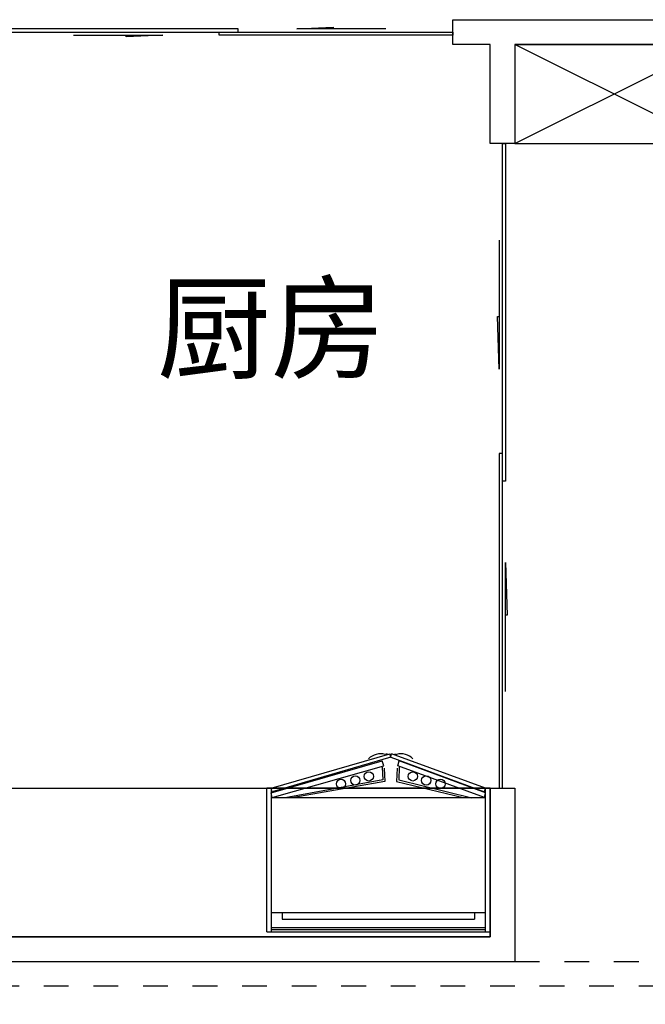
# Model space of a CAD drawing. Header units: millimetres. Extents: x 296296 to 297283, y 219875 to 220035.
# Tile 244 of 256: x 297196.17 to 297198.7, y 220009.91 to 220013.89. Entities that reach past the tile are written whole.
import ezdxf

# ---------------------------------------------------------------- set-up
doc = ezdxf.new("R2010")
doc.units = ezdxf.units.MM
doc.linetypes.add('185洋房-中间套（报建版）-旧规$0$洋房户型$0$_DASH', pattern=[0.6, 0.4, -0.2])
doc.styles.get("Standard").update_dxf_attribs({"font": 'arial.ttf'})

# ---------------------------------------------------------------- blocks, each defined once
blk = doc.blocks.new('4uyh5uj6kj67j75rykjtuk7tsik76ykj')
at = {"color": 253}
blk.add_text('厨房', height=337.59, dxfattribs=at).set_placement((847930.6, 431145.4))
blk = doc.blocks.new('*U1203')
at = {"color": 253}
for p, q in [((800, 150), (-800, 150)), ((-800, 150), (-800, -250)), ((-800, -250), (0, 150)), ((0, -250), (-800, 150)), ((0, 150), (0, -250)), ((0, 150), (0, -250)), ((0, -250), (800, 150)), ((800, -250), (0, 150)), ((800, -250), (800, 150)), ((-800, -250), (800, -250))]:
    blk.add_line(p, q, dxfattribs=at)
blk = doc.blocks.new('185洋房-中间套（报建版）-旧规$0$185洋房-边套（报建版）$0$洋房户型$0$$0$900-660双开门冰箱A')
at = {"color": 253, "linetype": 'ByBlock'}
blk.add_wipeout([(-1647770.3, 357301.7), (-1647752.5, 357301.7), (-1647752.5, 357881.7), (-1648652.5, 357881.7), (-1648652.5, 357301.7), (-1648634.5, 357301.7), (-1648255.6, 357163.9), (-1648248.7, 357163.9)], dxfattribs=at)
at = {"color": 253}
for p, q in [((-1647752.5, 357881.7), (-1648652.5, 357881.7)), ((-1648652.5, 357881.7), (-1648652.5, 357301.7)), ((-1648634.7, 357881.7), (-1648634.7, 357301.7)), ((-1647770.3, 357872.8), (-1648634.7, 357872.8)), ((-1647770.3, 357863.9), (-1648634.7, 357863.9)), ((-1647770.3, 357881.7), (-1647770.3, 357301.7)), ((-1647752.5, 357881.7), (-1647752.5, 357301.7)), ((-1647752.5, 357881.7), (-1647752.5, 357301.7)), ((-1647752.5, 357881.7), (-1647752.5, 357301.7)), ((-1647814.3, 357831.5), (-1648589.9, 357831.5)), ((-1648589.9, 357804.6), (-1648589.9, 357831.5)), ((-1647814.3, 357804.6), (-1647814.3, 357831.5)), ((-1647769.9, 357804.6), (-1648634.3, 357804.6)), ((-1648634.3, 357804.6), (-1648634.3, 357341.2)), ((-1648634.3, 357797.9), (-1648634.3, 357365.6)), ((-1647769.9, 357341.2), (-1647769.9, 357804.6)), ((-1648630, 357339.6), (-1648634.7, 357321.8)), ((-1648634.3, 357341.2), (-1647769.9, 357341.2)), ((-1648630, 357339.6), (-1648280.6, 357212.9)), ((-1648284, 357268.2), (-1648578.6, 357341.2)), ((-1648275.5, 357275.1), (-1648543.8, 357340.3)), ((-1648228.7, 357275.1), (-1647860.5, 357340.3)), ((-1647774.2, 357339.6), (-1648223.6, 357212.9)), ((-1648220.3, 357268.2), (-1647825.6, 357341.2)), ((-1647774.2, 357339.6), (-1647769.5, 357321.8)), ((-1648652.5, 357301.7), (-1647752.5, 357301.7)), ((-1648634.7, 357321.8), (-1648286.4, 357191.5)), ((-1648634.6, 357301.7), (-1648255.6, 357163.9)), ((-1648630.5, 357316.9), (-1648634.5, 357301.7)), ((-1648252.1, 357176.7), (-1648630.5, 357316.9)), ((-1648252.1, 357176.7), (-1647773.8, 357316.9)), ((-1647769.6, 357301.7), (-1648248.7, 357163.9)), ((-1647769.5, 357321.8), (-1648217.8, 357191.5)), ((-1647773.8, 357316.9), (-1647769.7, 357301.7)), ((-1648286.6, 357217.4), (-1648284, 357268.2)), ((-1648278.3, 357221.5), (-1648275.5, 357275.1)), ((-1648225.9, 357221.5), (-1648228.7, 357275.1)), ((-1648217.6, 357217.4), (-1648220.3, 357268.2)), ((-1648280.6, 357212.9), (-1648286.4, 357191.5)), ((-1648223.6, 357212.9), (-1648217.8, 357191.5)), ((-1648267.3, 357163.9), (-1648275.3, 357166)), ((-1648252.1, 357176.7), (-1648255.6, 357163.9)), ((-1648252.1, 357176.7), (-1648248.7, 357163.9)), ((-1648237, 357163.9), (-1648228.9, 357166))]:
    blk.add_line(p, q, dxfattribs=at)
for centre in [(-1648452.8, 357285), (-1648051.4, 357285), (-1648395.1, 357271), (-1648341, 357254.8), (-1648163.2, 357254.8), (-1648109.1, 357271)]:
    blk.add_circle(centre, 18.7, dxfattribs=at)
for centre, start, end in [((-1648292.8, 357233.5), 225.4644, 284.5356), ((-1648211.5, 357233.5), 255.4644, 314.5356)]:
    blk.add_arc(centre, 69.7, start, end, dxfattribs=at)
blk = doc.blocks.new('185洋房-中间套（报建版）-旧规$0$185洋房-边套（报建版）$0$洋房户型$0$$DORLIB2D$00000131')
at = {"color": 253, "lineweight": -2}
for p, q in [((0.15, 0.125), (0.2319, 0.1973)), ((0.2319, 0.1973), (0.2319, 0.125)), ((-0.5, 0.125), (-0.5, 0)), ((0.0192, 0.125), (-0.5, 0.125)), ((0.0192, 0), (0.0192, 0.125)), ((0.35, 0.125), (0.15, 0.125)), ((-0.5, 0), (0.0192, 0)), ((-0.024, 0), (0.5, 0)), ((-0.024, -0.125), (-0.024, 0)), ((0.5, 0), (0.5, -0.125)), ((-0.35, -0.125), (-0.15, -0.125)), ((-0.2319, -0.1973), (-0.2319, -0.125)), ((-0.15, -0.125), (-0.2319, -0.1973)), ((0.5, -0.125), (-0.024, -0.125))]:
    blk.add_line(p, q, dxfattribs=at)
blk = doc.blocks.new('185洋房-中间套（报建版）-旧规')
at = {"color": 253, "linetype": 'Continuous'}
for p, q in [((22300, 11000), (20600, 11000)), ((22450, 11000), (22300, 11000)), ((22450, 10900), (22450, 11000)), ((22200, 10900), (20600, 10900)), ((22200, 10900), (22200, 10500)), ((22300, 10900), (22450, 10900)), ((22300, 10500), (22300, 10900)), ((22200, 10500), (22300, 10500)), ((22200, 7900), (22200, 7200)), ((25000, 7300), (22300, 7300)), ((25200, 7200), (22200, 7200))]:
    blk.add_line(p, q, dxfattribs=at)
at = {"color": 253, "linetype": '185洋房-中间套（报建版）-旧规$0$洋房户型$0$_DASH', "ltscale": 0.5}
blk.add_lwpolyline([(22200, 7200), (19500, 7200)], dxfattribs=at)
blk.add_lwpolyline([(19800, 7100), (24900, 7100), (24900, 2550), (19800, 2550)], close=True, dxfattribs=at)
at = {"color": 253, "yscale": -100, "zscale": 100}
for p, xscale, rotation in [((23350, 10950), 1800, 180.000000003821), ((22250, 9200), 2600, 90)]:
    blk.add_blockref('185洋房-中间套（报建版）-旧规$0$185洋房-边套（报建版）$0$洋房户型$0$$DORLIB2D$00000131', p, dxfattribs=dict(at, xscale=xscale, rotation=rotation))
at = {"color": 253, "xscale": -1}
blk.add_blockref('*U1203', (21400, 10750), dxfattribs=at)
at = {"color": 253, "extrusion": (0, 0, -1), "zscale": -1, "rotation": 180.000001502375}
blk.add_blockref('185洋房-中间套（报建版）-旧规$0$185洋房-边套（报建版）$0$洋房户型$0$$0$900-660双开门冰箱A', (-1670952.5, 365201.7), dxfattribs=at)
at = {"color": 253, "linetype": 'Continuous'}
for p, q in [((22300, 7900), (22200, 7900)), ((22300, 7300), (22300, 7900))]:
    blk.add_line(p, q, dxfattribs=at)
at = {"color": 253}
blk.add_lwpolyline([(22300, 7900), (22300, 7300), (25000, 7300), (25000, 10900), (24400, 10900), (24400, 7900)], close=True, dxfattribs=at)

msp = doc.modelspace()

# ---------------------------------------------------------------- block references
at = {"xscale": 0.001, "yscale": 0.001, "zscale": 0.001}
msp.add_blockref('4uyh5uj6kj67j75rykjtuk7tsik76ykj', (296348.7972, 219581.3273), dxfattribs=at)

# ---------------------------------------------------------------- next in the draw order: block references
at = {"xscale": -0.001, "yscale": 0.001, "zscale": 0.001}
msp.add_blockref('185洋房-中间套（报建版）-旧规', (297220.372, 220002.8858), dxfattribs=at)

doc.saveas('drawing.dxf')
